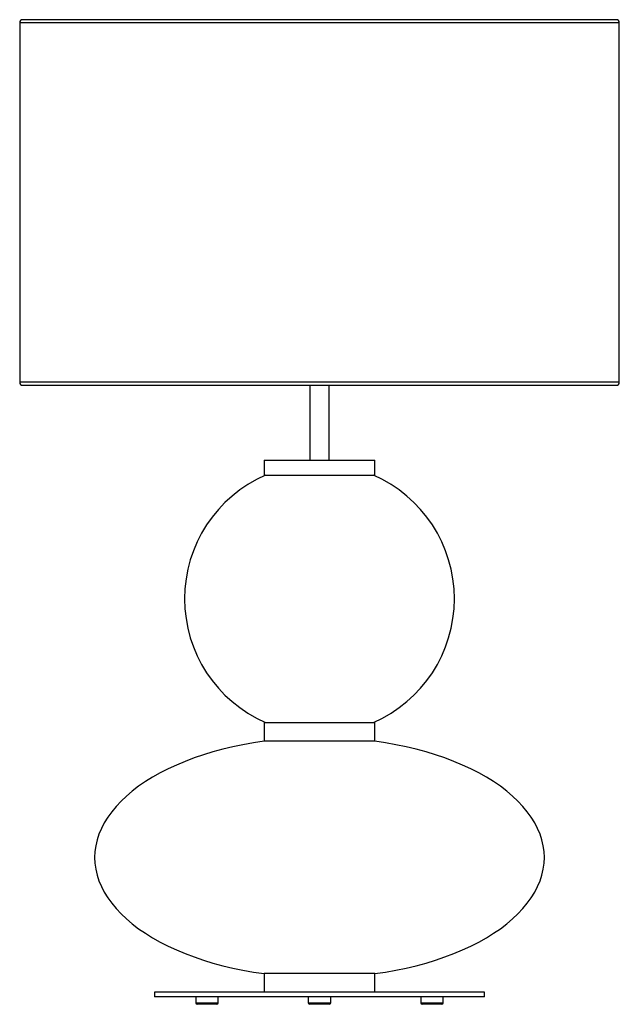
# Paper-space layout '_Izquierda' of a CAD drawing. Header units: millimetres. Extents: x 769 to 1169, y -24 to 633.
import ezdxf

# ---------------------------------------------------------------- set-up
doc = ezdxf.new("R2010")
doc.units = ezdxf.units.MM

psp = doc.layouts.new('_Izquierda')

# ---------------------------------------------------------------- linework, layer by layer
at = {"color": 7, "linetype": 'Continuous', "lineweight": 25}
for p, q in [((1167.12, 632.72), (771.12, 632.72)), ((769.12, 630.72), (769.12, 390.72)), ((1169.12, 390.72), (1169.12, 630.72)), ((771.12, 388.72), (1167.12, 388.72)), ((962.62, 388.72), (962.62, 338.73)), ((975.62, 338.73), (975.62, 388.72)), ((932.12, 338.73), (932.12, 328.73)), ((932.12, 338.73), (1006.12, 338.73)), ((1006.12, 328.73), (1006.12, 338.73)), ((932.12, 328.73), (1006.12, 328.73)), ((932.12, 163.73), (932.12, 151.13)), ((932.12, 163.73), (1006.12, 163.73)), ((1006.12, 151.13), (1006.12, 163.73)), ((1006.12, 151.13), (932.12, 151.13)), ((932.12, -3.93), (932.12, -16.4)), ((1006.12, -3.93), (932.12, -3.93)), ((1006.12, -16.4), (1006.12, -3.93)), ((859.12, -16.4), (859.12, -19.4)), ((1079.12, -16.4), (859.12, -16.4)), ((1079.12, -19.4), (859.12, -19.4)), ((886.62, -19.4), (886.62, -23.4)), ((901.62, -23.4), (901.62, -19.4)), ((961.62, -19.4), (961.62, -23.4)), ((976.62, -23.4), (976.62, -19.4)), ((1036.62, -19.4), (1036.62, -23.4)), ((1051.62, -23.4), (1051.62, -19.4)), ((1079.12, -19.4), (1079.12, -16.4)), ((900.62, -24.4), (887.62, -24.4)), ((975.62, -24.4), (962.62, -24.4)), ((1050.62, -24.4), (1037.62, -24.4))]:
    psp.add_line(p, q, dxfattribs=at)
at = {"color": 8, "linetype": 'Continuous', "lineweight": 25}
for p, q in [((1169.12, 630.72), (769.12, 630.72)), ((1169.12, 390.72), (769.12, 390.72)), ((886.62, -23.4), (901.62, -23.4)), ((961.62, -23.4), (976.62, -23.4)), ((1036.62, -23.4), (1051.62, -23.4))]:
    psp.add_line(p, q, dxfattribs=at)
at = {"color": 7, "linetype": 'Continuous', "lineweight": 25, "flags": 128}
for points in [[(932.12, 151.13), (925.06, 150.07), (918.09, 148.83), (911.25, 147.41), (904.55, 145.81), (898.01, 144.04), (891.63, 142.1), (885.44, 139.99), (879.45, 137.73), (873.67, 135.31), (868.12, 132.75), (862.82, 130.04), (857.77, 127.2), (852.99, 124.23), (848.48, 121.14), (844.26, 117.93), (840.35, 114.62), (836.74, 111.21), (833.44, 107.71), (830.48, 104.13), (827.84, 100.48), (825.55, 96.76), (823.59, 92.99), (821.99, 89.16), (820.74, 85.31), (819.84, 81.42), (819.3, 77.52), (819.12, 73.6), (819.3, 69.69), (819.84, 65.78), (820.74, 61.9), (821.99, 58.04), (823.59, 54.22), (825.55, 50.44), (827.84, 46.72), (830.48, 43.07), (833.44, 39.49), (836.74, 35.99), (840.35, 32.58), (844.26, 29.27), (848.48, 26.06), (852.99, 22.97), (857.77, 20), (862.82, 17.16), (868.12, 14.45), (873.67, 11.89), (879.45, 9.47), (885.44, 7.21), (891.63, 5.11), (898.01, 3.16), (904.55, 1.39), (911.25, -0.21), (918.09, -1.63), (925.06, -2.87), (932.12, -3.93)], [(1006.12, -3.93), (1013.19, -2.87), (1020.15, -1.63), (1026.99, -0.21), (1033.7, 1.39), (1040.24, 3.16), (1046.62, 5.11), (1052.81, 7.21), (1058.8, 9.47), (1064.58, 11.89), (1070.12, 14.45), (1075.43, 17.16), (1080.48, 20), (1085.26, 22.97), (1089.77, 26.06), (1093.99, 29.27), (1097.9, 32.58), (1101.51, 35.99), (1104.8, 39.49), (1107.77, 43.07), (1110.41, 46.72), (1112.7, 50.44), (1114.65, 54.22), (1116.26, 58.04), (1117.51, 61.9), (1118.41, 65.78), (1118.94, 69.69), (1119.12, 73.6), (1118.94, 77.52), (1118.41, 81.42), (1117.51, 85.31), (1116.26, 89.16), (1114.65, 92.99), (1112.7, 96.76), (1110.41, 100.48), (1107.77, 104.13), (1104.8, 107.71), (1101.51, 111.21), (1097.9, 114.62), (1093.99, 117.93), (1089.77, 121.14), (1085.26, 124.23), (1080.48, 127.2), (1075.43, 130.04), (1070.12, 132.75), (1064.58, 135.31), (1058.8, 137.73), (1052.81, 139.99), (1046.62, 142.1), (1040.24, 144.04), (1033.7, 145.81), (1026.99, 147.41), (1020.15, 148.83), (1013.19, 150.07), (1006.12, 151.13)]]:
    psp.add_lwpolyline(points, dxfattribs=at)
at = {"color": 7, "linetype": 'Continuous', "lineweight": 25}
for centre, radius, start, end in [((771.12, 630.72), 2, 90, 180), ((1167.12, 630.72), 2, 360, 90), ((771.12, 390.72), 2, 180, 270), ((1167.12, 390.72), 2, 270, 360), ((969.12, 246.23), 90, 113.55646, 246.44354), ((969.12, 246.23), 90, 293.55646, 66.44354), ((887.62, -23.4), 1, 180, 270), ((900.62, -23.4), 1, 270, 0), ((962.62, -23.4), 1, 180, 270), ((975.62, -23.4), 1, 270, 360), ((1037.62, -23.4), 1, 180, 270), ((1050.62, -23.4), 1, 270, 0)]:
    psp.add_arc(centre, radius, start, end, dxfattribs=at)

doc.saveas('drawing.dxf')
